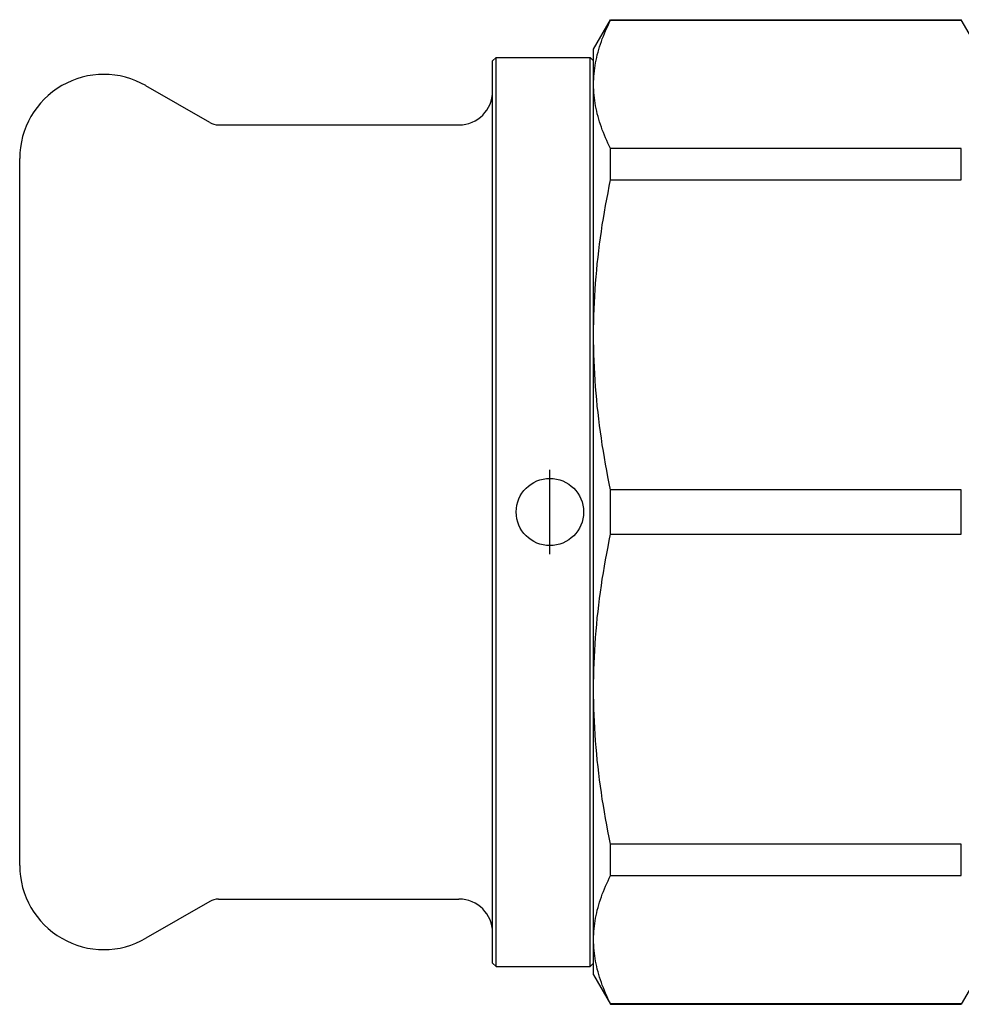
# Model space of a CAD drawing. Header units: millimetres. Extents: x 56 to 3741, y 0 to 455.
# Tile 1 of 11: x 237 to 293, y 168 to 226. Entities that reach past the tile are written whole.
import ezdxf

# ---------------------------------------------------------------- set-up
doc = ezdxf.new("R2010")
doc.units = ezdxf.units.MM
doc.layers.add('DETAIL', color=2, linetype='Continuous')
doc.layers.add('ORIGIN', color=6, linetype='Continuous')

msp = doc.modelspace()

# ---------------------------------------------------------------- linework, layer by layer
at = {"layer": 'DETAIL'}
for p, q in [((270.815, 224.624), (271.825, 226.374)), ((271.825, 226.344), (271.825, 226.374)), ((271.825, 226.374), (292.66, 226.374)), ((271.825, 226.344), (292.66, 226.344)), ((292.66, 226.344), (292.66, 226.374)), ((293.815, 224.374), (292.66, 226.374)), ((264.815, 223.924), (265.015, 224.124)), ((265.015, 170.124), (265.015, 224.124)), ((265.015, 224.124), (270.615, 224.124)), ((270.615, 170.124), (270.615, 224.124)), ((270.815, 223.924), (270.615, 224.124)), ((270.815, 222.53), (270.815, 224.624)), ((264.815, 170.324), (264.815, 223.924)), ((248.018, 220.258), (244.215, 222.454)), ((270.815, 207.648), (270.815, 222.53)), ((248.518, 220.124), (262.815, 220.124)), ((292.66, 218.717), (271.825, 218.717)), ((271.825, 216.855), (271.825, 218.717)), ((292.66, 216.855), (292.66, 218.717)), ((236.715, 176.124), (236.715, 218.124)), ((271.825, 216.855), (292.66, 216.855)), ((270.815, 186.6), (270.815, 207.648)), ((292.66, 198.441), (271.825, 198.441)), ((271.825, 195.807), (271.825, 198.441)), ((292.66, 195.807), (292.66, 198.441)), ((271.825, 195.807), (292.66, 195.807)), ((270.815, 171.717), (270.815, 186.6)), ((292.66, 177.393), (271.825, 177.393)), ((271.825, 175.531), (271.825, 177.393)), ((292.66, 175.531), (292.66, 177.393)), ((271.825, 175.531), (292.66, 175.531)), ((248.018, 173.99), (244.215, 171.794)), ((248.518, 174.124), (262.815, 174.124)), ((270.815, 169.624), (270.815, 171.717)), ((264.815, 170.324), (265.015, 170.124)), ((270.815, 170.324), (270.615, 170.124)), ((265.015, 170.124), (270.615, 170.124)), ((293.815, 169.874), (292.66, 167.874)), ((270.815, 169.624), (271.825, 167.874)), ((292.66, 167.903), (271.825, 167.903)), ((271.825, 167.874), (271.825, 167.903)), ((292.66, 167.874), (292.66, 167.903)), ((271.825, 167.874), (292.66, 167.874))]:
    msp.add_line(p, q, dxfattribs=at)
at = {"layer": 'DETAIL', "flags": 128}
for points in [[(270.815, 222.53), (270.816, 222.689), (270.822, 222.848), (270.831, 223.007), (270.844, 223.166), (270.86, 223.326), (270.881, 223.485), (270.904, 223.644), (270.931, 223.803), (270.962, 223.963), (270.996, 224.122), (271.034, 224.281), (271.075, 224.441), (271.119, 224.6), (271.167, 224.759), (271.218, 224.918), (271.273, 225.077), (271.331, 225.236), (271.392, 225.395), (271.457, 225.553), (271.524, 225.712), (271.595, 225.87), (271.669, 226.028), (271.745, 226.186), (271.825, 226.344)], [(271.825, 218.717), (271.745, 218.875), (271.668, 219.034), (271.595, 219.192), (271.524, 219.35), (271.457, 219.509), (271.392, 219.667), (271.331, 219.826), (271.273, 219.985), (271.219, 220.143), (271.167, 220.302), (271.119, 220.461), (271.075, 220.62), (271.034, 220.779), (270.996, 220.938), (270.962, 221.097), (270.931, 221.256), (270.904, 221.415), (270.88, 221.574), (270.86, 221.733), (270.844, 221.893), (270.831, 222.052), (270.822, 222.211), (270.816, 222.371), (270.815, 222.53)], [(270.815, 207.648), (270.816, 208.031), (270.822, 208.415), (270.831, 208.799), (270.844, 209.183), (270.86, 209.567), (270.881, 209.951), (270.904, 210.336), (270.931, 210.721), (270.962, 211.105), (270.996, 211.49), (271.034, 211.875), (271.075, 212.259), (271.119, 212.644), (271.167, 213.028), (271.218, 213.412), (271.273, 213.796), (271.331, 214.179), (271.392, 214.563), (271.457, 214.946), (271.524, 215.328), (271.595, 215.711), (271.669, 216.092), (271.745, 216.474), (271.825, 216.855)], [(271.825, 198.441), (271.745, 198.823), (271.668, 199.205), (271.595, 199.588), (271.524, 199.97), (271.457, 200.353), (271.392, 200.736), (271.331, 201.118), (271.273, 201.501), (271.219, 201.885), (271.167, 202.268), (271.119, 202.651), (271.075, 203.035), (271.034, 203.418), (270.996, 203.802), (270.962, 204.186), (270.931, 204.57), (270.904, 204.954), (270.88, 205.339), (270.86, 205.723), (270.844, 206.108), (270.831, 206.493), (270.822, 206.877), (270.816, 207.262), (270.815, 207.648)], [(270.815, 186.6), (270.816, 186.983), (270.822, 187.367), (270.831, 187.751), (270.844, 188.135), (270.86, 188.519), (270.881, 188.904), (270.904, 189.288), (270.931, 189.673), (270.962, 190.058), (270.996, 190.442), (271.034, 190.827), (271.075, 191.212), (271.119, 191.596), (271.167, 191.98), (271.218, 192.364), (271.273, 192.748), (271.331, 193.132), (271.392, 193.515), (271.457, 193.898), (271.524, 194.281), (271.595, 194.663), (271.669, 195.045), (271.745, 195.426), (271.825, 195.807)], [(271.825, 177.393), (271.745, 177.775), (271.668, 178.158), (271.595, 178.54), (271.524, 178.922), (271.457, 179.305), (271.392, 179.688), (271.331, 180.071), (271.273, 180.454), (271.219, 180.837), (271.167, 181.22), (271.119, 181.604), (271.075, 181.987), (271.034, 182.371), (270.996, 182.755), (270.962, 183.139), (270.931, 183.523), (270.904, 183.907), (270.88, 184.291), (270.86, 184.676), (270.844, 185.06), (270.831, 185.445), (270.822, 185.83), (270.816, 186.215), (270.815, 186.6)], [(270.815, 171.717), (270.816, 171.876), (270.822, 172.035), (270.831, 172.194), (270.844, 172.353), (270.86, 172.512), (270.881, 172.671), (270.904, 172.831), (270.931, 172.99), (270.962, 173.149), (270.996, 173.309), (271.034, 173.468), (271.075, 173.627), (271.119, 173.787), (271.167, 173.946), (271.218, 174.105), (271.273, 174.264), (271.331, 174.423), (271.392, 174.581), (271.457, 174.74), (271.524, 174.899), (271.595, 175.057), (271.669, 175.215), (271.745, 175.373), (271.825, 175.531)], [(271.825, 167.903), (271.745, 168.062), (271.668, 168.22), (271.595, 168.379), (271.524, 168.537), (271.457, 168.695), (271.392, 168.854), (271.331, 169.013), (271.273, 169.171), (271.219, 169.33), (271.167, 169.489), (271.119, 169.648), (271.075, 169.806), (271.034, 169.965), (270.996, 170.124), (270.962, 170.283), (270.931, 170.442), (270.904, 170.602), (270.88, 170.761), (270.86, 170.92), (270.844, 171.079), (270.831, 171.239), (270.822, 171.398), (270.816, 171.558), (270.815, 171.717)]]:
    msp.add_lwpolyline(points, dxfattribs=at)
at = {"layer": 'DETAIL'}
for centre, radius, start, end in [((241.715, 218.124), 5, 60, 180), ((262.815, 222.124), 2, 270, 0), ((248.518, 221.124), 1, 240, 270), ((241.715, 176.124), 5, 180, 300), ((248.518, 173.124), 1, 90, 120), ((262.815, 172.124), 2, 0, 90)]:
    msp.add_arc(centre, radius, start, end, dxfattribs=at)
at = {"layer": 'ORIGIN'}
msp.add_line((268.215, 194.624), (268.215, 199.624), dxfattribs=at)
msp.add_circle((268.215, 197.124), 2, dxfattribs=at)

doc.saveas('drawing.dxf')
